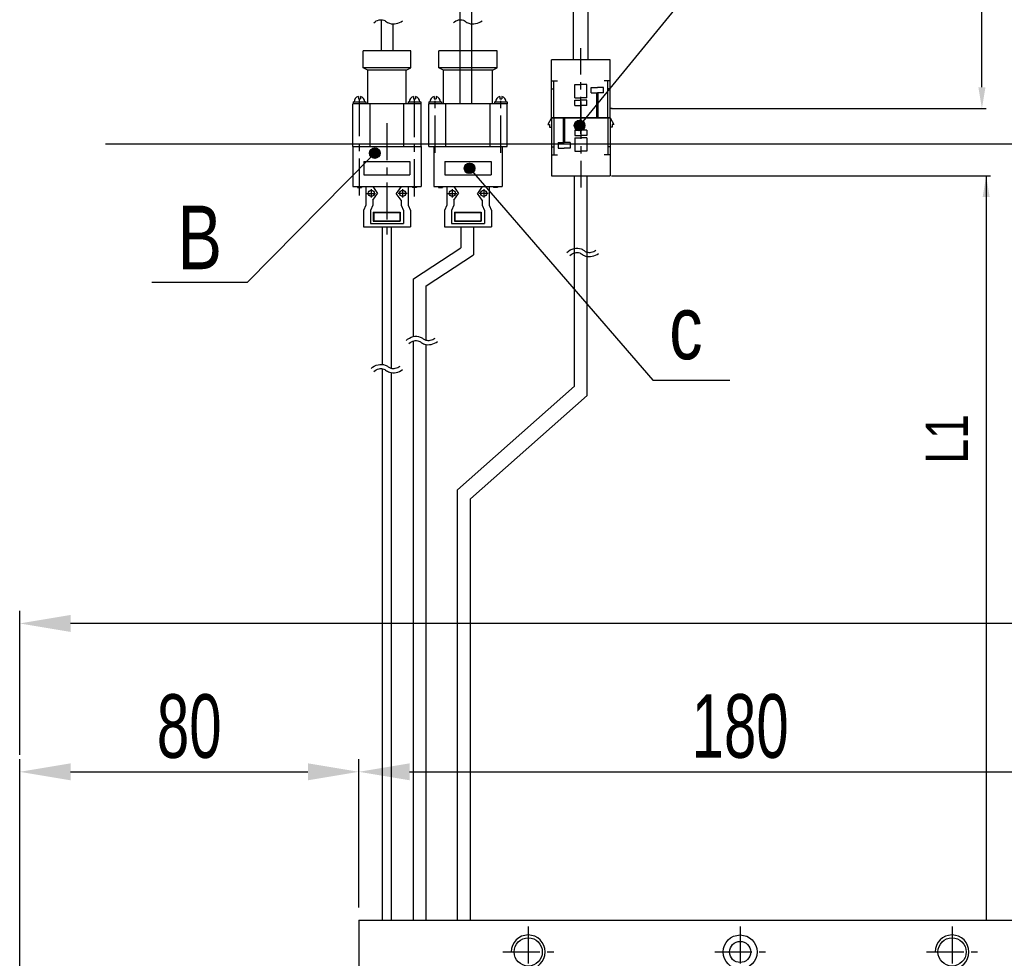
# Model space of a CAD drawing. Extents: x 4 to 2311, y -23 to 1597.
# Tile 3 of 18: x 226 to 458, y 987 to 1208. Entities that reach past the tile are written whole.
import ezdxf

# ---------------------------------------------------------------- set-up
doc = ezdxf.new("R2010")
doc.units = 0
doc.header["$LTSCALE"] = 7
doc.header["$MEASUREMENT"] = 0
doc.linetypes.add('CENTER', pattern=[2, 1.25, -0.25, 0.25, -0.25])
doc.layers.get('0').update_dxf_attribs({"linetype": 'CONTINUOUS'})
doc.layers.get('DEFPOINTS').update_dxf_attribs({"linetype": 'CONTINUOUS'})
for name, color, linetype in [('1', 3, 'CENTER'), ('2', 4, 'CONTINUOUS'), ('3', 4, 'CONTINUOUS'), ('CENTER', 1, 'CENTER'), ('CENTERLINE', 3, 'CENTER'), ('D', 4, 'CONTINUOUS')]:
    doc.layers.add(name, color=color, linetype=linetype)
doc.styles.add('Robostar', font='Gulim.ttf', dxfattribs={"width": 0.7})
doc.styles.get("Standard").update_dxf_attribs({"font": 'Gulim.ttf', "width": 0.8})
doc.dimstyles.new('Robostar', dxfattribs={"dimscale": 6, "dimtxt": 2.5, "dimasz": 2, "dimexe": 0.5, "dimexo": 0.5, "dimgap": 0.5, "dimtad": 3, "dimdsep": 46, "dimtxsty": 'Robostar', "dimcen": 0, "dimclrd": 4, "dimclre": 4, "dimclrt": 9, "dimadec": 0, "dimazin": 2, "dimtm": 0.1, "dimtfac": 1, "dimtix": 1, "dimtmove": 1, "dimatfit": 0, "dimfxl": 0, "dimtolj": 1, "dimarcsym": 0})

# ---------------------------------------------------------------- blocks, each defined once
blk = doc.blocks.new('A$C16764096')
for p, q in [((0, 18), (180, 18)), ((0, 18), (0, 0)), ((180, 18), (180, 0)), ((0, 3), (180, 3))]:
    blk.add_line(p, q)
for centre, radius in [((90, 10.5), 4), ((40, 10.5), 3.32), ((90, 10.5), 2.5), ((140, 10.5), 3.32)]:
    blk.add_circle(centre, radius)
at = {"layer": '3', "color": 4}
for centre in [(40, 10.5), (140, 10.5)]:
    blk.add_arc(centre, 4, 270, 180, dxfattribs=at)
at = {"layer": 'CENTERLINE'}
for p, q in [((40, 16.5), (40, 4.5)), ((90, 16.5), (90, 4.5)), ((140, 16.5), (140, 4.5)), ((34, 10.5), (46, 10.5)), ((84, 10.5), (96, 10.5)), ((134, 10.5), (146, 10.5))]:
    blk.add_line(p, q, dxfattribs=at)
blk = doc.blocks.new('*D60')
at = {"color": 4, "lineweight": -2}
for p, q in [((225.94, 980.73), (225.94, 1033.73)), ((305.94, 998.73), (305.94, 1033.73)), ((237.94, 1030.73), (293.94, 1030.73))]:
    blk.add_line(p, q, dxfattribs=at)
at = {"color": 4}
for points in [[(237.94, 1032.73), (237.94, 1028.73), (225.94, 1030.73)], [(293.94, 1032.73), (293.94, 1028.73), (305.94, 1030.73)]]:
    blk.add_solid(points, dxfattribs=at)
at = {"layer": 'DEFPOINTS', "color": 0}
for p in [(305.94, 1030.73), (305.94, 995.73), (225.94, 977.73)]:
    blk.add_point(p, dxfattribs=at)
at = {"color": 9, "insert": (265.94, 1041.42), "char_height": 15, "attachment_point": 5, "style": 'Robostar'}
blk.add_mtext('\\A1;80', dxfattribs=at)
blk = doc.blocks.new('*D61')
at = {"color": 4, "lineweight": -2}
for p, q in [((305.94, 998.73), (305.94, 1033.73)), ((485.94, 998.73), (485.94, 1033.73)), ((317.94, 1030.73), (473.94, 1030.73))]:
    blk.add_line(p, q, dxfattribs=at)
at = {"color": 4}
for points in [[(317.94, 1032.73), (317.94, 1028.73), (305.94, 1030.73)], [(473.94, 1032.73), (473.94, 1028.73), (485.94, 1030.73)]]:
    blk.add_solid(points, dxfattribs=at)
at = {"layer": 'DEFPOINTS', "color": 0}
for p in [(485.94, 1030.73), (305.94, 995.73), (485.94, 995.73)]:
    blk.add_point(p, dxfattribs=at)
at = {"color": 9, "insert": (395.94, 1041.44), "char_height": 15, "attachment_point": 5, "style": 'Robostar'}
blk.add_mtext('\\A1;180', dxfattribs=at)
blk = doc.blocks.new('*D64')
at = {"color": 4, "lineweight": -2}
for p, q in [((225.94, 1034.73), (225.94, 1068.73)), ((1565.94, 1034.73), (1565.94, 1068.73)), ((1553.94, 1065.73), (237.94, 1065.73))]:
    blk.add_line(p, q, dxfattribs=at)
at = {"color": 4}
for points in [[(237.94, 1067.73), (237.94, 1063.73), (225.94, 1065.73)], [(1553.94, 1067.73), (1553.94, 1063.73), (1565.94, 1065.73)]]:
    blk.add_solid(points, dxfattribs=at)
at = {"layer": 'DEFPOINTS', "color": 0}
for p in [(225.94, 1065.73), (225.94, 1031.73), (1565.94, 1031.73)]:
    blk.add_point(p, dxfattribs=at)
at = {"color": 9, "insert": (895.94, 1076.45), "char_height": 15, "attachment_point": 5, "style": 'Robostar'}
blk.add_mtext('\\A1;L=STROKE+340', dxfattribs=at)

msp = doc.modelspace()

# ---------------------------------------------------------------- hatches: boundary and pattern name
at = {"layer": '2'}
h = msp.add_hatch(dxfattribs=at)
h.set_pattern_fill('ANSI31', color=256, scale=0.05, style=0)
h.set_pattern_definition([(315, (-1315.3172, 1757.5096), (-0.112253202, -0.112253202), [])])
h.paths.add_polyline_path([(359.307, 1183.2, 1), (356.807, 1183.2, 1)])
h = msp.add_hatch(dxfattribs=at)
h.set_pattern_fill('ANSI31', color=256, scale=0.05, style=0)
h.set_pattern_definition([(315, (-1363.63186, 1750.99873), (-0.112253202, -0.112253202), [])])
h.paths.add_polyline_path([(310.992, 1176.689, 1), (308.492, 1176.689, 1)])
h = msp.add_hatch(dxfattribs=at)
h.set_pattern_fill('ANSI31', color=256, scale=0.05, style=0)
h.set_pattern_definition([(315, (-1341.27769, 1747.41523), (-0.112253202, -0.112253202), [])])
h.paths.add_polyline_path([(333.346, 1173.105, 1), (330.846, 1173.105, 1)])

# ---------------------------------------------------------------- linework, layer by layer
at = {"color": 6}
for p, q in [((452.99, 1192.22), (452.99, 1299.613)), ((365.583, 1187.22), (453.99, 1187.22)), ((246.147, 1178.888), (561.153, 1178.888)), ((365.583, 1171.318), (454.99, 1171.318)), ((453.99, 1171.318), (453.99, 995.735))]:
    msp.add_line(p, q, dxfattribs=at)
for p, q in [((356.583, 1198.718), (356.583, 1257.791)), ((360.083, 1198.718), (360.083, 1256.915)), ((329.844, 1188.285), (329.844, 1216.839)), ((332.594, 1188.285), (332.594, 1216.839)), ((311.226, 1208.155), (311.226, 1200.785)), ((311.226, 1208.155), (311.226, 1200.785)), ((329.844, 1200.785), (329.844, 1208.153)), ((313.976, 1207.173), (313.976, 1200.785)), ((313.976, 1207.173), (313.976, 1200.785)), ((332.594, 1200.785), (332.594, 1207.183)), ((306.976, 1196.785), (306.976, 1200.785)), ((318.226, 1200.785), (306.976, 1200.785)), ((318.226, 1196.785), (318.226, 1200.785)), ((338.598, 1200.785), (324.848, 1200.785)), ((324.848, 1196.785), (324.848, 1200.785)), ((338.598, 1196.785), (338.598, 1200.785)), ((308.101, 1196.285), (306.976, 1196.785)), ((318.226, 1196.785), (306.976, 1196.785)), ((317.101, 1196.285), (318.226, 1196.785)), ((338.598, 1196.785), (324.848, 1196.785)), ((325.973, 1196.285), (324.848, 1196.785)), ((337.473, 1196.285), (338.598, 1196.785)), ((365.258, 1198.718), (351.408, 1198.718)), ((351.408, 1185.018), (351.408, 1198.718)), ((365.258, 1185.018), (365.258, 1198.718)), ((308.101, 1188.285), (308.101, 1196.285)), ((317.101, 1196.285), (308.101, 1196.285)), ((317.101, 1188.285), (317.101, 1196.285)), ((337.473, 1196.285), (325.973, 1196.285)), ((325.973, 1188.285), (325.973, 1196.285)), ((337.473, 1188.285), (337.473, 1196.285)), ((351.408, 1193.729), (352.835, 1193.729)), ((351.972, 1185.018), (351.972, 1193.729)), ((356.905, 1189.761), (356.905, 1192.885)), ((356.905, 1192.885), (358.333, 1192.885)), ((359.762, 1192.885), (358.333, 1192.885)), ((359.762, 1189.761), (359.762, 1192.885)), ((360.823, 1192.161), (362.251, 1192.161)), ((360.823, 1190.876), (360.823, 1192.161)), ((363.679, 1192.161), (362.251, 1192.161)), ((363.679, 1190.876), (363.679, 1192.161)), ((365.258, 1193.729), (363.831, 1193.729)), ((364.695, 1185.018), (364.695, 1193.729)), ((305.851, 1190.01), (305.851, 1189.492)), ((306.351, 1190.01), (306.351, 1189.492)), ((318.851, 1190.01), (318.851, 1189.492)), ((319.351, 1190.01), (319.351, 1189.492)), ((323.723, 1190.01), (323.723, 1189.492)), ((324.223, 1190.01), (324.223, 1189.492)), ((339.223, 1190.01), (339.223, 1189.492)), ((339.723, 1190.01), (339.723, 1189.492)), ((351.408, 1191.84), (351.796, 1191.84)), ((356.905, 1189.761), (358.333, 1189.761)), ((359.762, 1189.761), (358.333, 1189.761)), ((360.823, 1190.876), (362.251, 1190.876)), ((362.141, 1185.018), (362.141, 1190.876)), ((363.679, 1190.876), (362.251, 1190.876)), ((362.456, 1185.018), (362.456, 1190.876)), ((365.258, 1191.84), (364.871, 1191.84)), ((304.551, 1178.285), (304.551, 1188.285)), ((320.651, 1188.285), (304.551, 1188.285)), ((304.601, 1188.785), (307.601, 1188.785)), ((304.601, 1188.785), (304.601, 1188.285)), ((305.851, 1189.492), (306.351, 1189.492)), ((307.601, 1188.785), (307.601, 1188.285)), ((308.601, 1178.285), (308.601, 1188.285)), ((316.601, 1178.285), (316.601, 1188.285)), ((317.601, 1188.785), (317.601, 1188.285)), ((317.601, 1188.785), (320.601, 1188.785)), ((318.851, 1189.492), (319.351, 1189.492)), ((320.601, 1188.785), (320.601, 1188.285)), ((320.651, 1178.285), (320.651, 1188.285)), ((322.473, 1188.785), (322.473, 1188.285)), ((322.473, 1188.785), (325.473, 1188.785)), ((322.473, 1178.285), (322.473, 1188.285)), ((340.973, 1188.285), (322.473, 1188.285)), ((323.723, 1189.492), (324.223, 1189.492)), ((325.473, 1188.785), (325.473, 1188.285)), ((326.473, 1178.285), (326.473, 1188.285)), ((336.973, 1178.285), (336.973, 1188.285)), ((337.973, 1188.785), (337.973, 1188.285)), ((337.973, 1188.785), (340.973, 1188.785)), ((339.223, 1189.492), (339.723, 1189.492)), ((340.973, 1188.785), (340.973, 1188.285)), ((340.973, 1178.285), (340.973, 1188.285)), ((356.905, 1187.902), (356.905, 1189.187)), ((356.905, 1189.187), (358.333, 1189.187)), ((356.905, 1187.902), (358.333, 1187.902)), ((359.762, 1189.187), (358.333, 1189.187)), ((359.762, 1187.902), (358.333, 1187.902)), ((359.762, 1187.902), (359.762, 1189.187)), ((351.408, 1185.018), (350.549, 1183.42)), ((365.258, 1185.018), (351.408, 1185.018)), ((351.408, 1185.018), (365.258, 1185.018)), ((351.408, 1185.018), (351.408, 1171.318)), ((351.972, 1185.018), (351.972, 1176.307)), ((354.211, 1185.018), (354.211, 1179.16)), ((354.525, 1185.018), (354.525, 1179.16)), ((364.695, 1185.018), (364.695, 1176.307)), ((365.717, 1187.213), (365.258, 1187.213)), ((365.258, 1185.018), (365.258, 1171.318)), ((365.258, 1185.018), (366.117, 1183.42)), ((350.549, 1183.42), (350.949, 1183.42)), ((350.949, 1183.42), (350.949, 1182.823)), ((350.949, 1182.823), (351.408, 1182.823)), ((365.717, 1182.823), (365.258, 1182.823)), ((365.717, 1183.42), (365.717, 1182.823)), ((366.117, 1183.42), (365.717, 1183.42)), ((356.905, 1182.133), (358.333, 1182.133)), ((356.905, 1182.133), (356.905, 1180.848)), ((356.905, 1180.848), (358.333, 1180.848)), ((356.905, 1180.274), (356.905, 1177.151)), ((356.905, 1180.274), (358.333, 1180.274)), ((359.762, 1182.133), (358.333, 1182.133)), ((359.762, 1180.848), (358.333, 1180.848)), ((359.762, 1180.274), (358.333, 1180.274)), ((359.762, 1182.133), (359.762, 1180.848)), ((359.762, 1180.274), (359.762, 1177.151)), ((304.551, 1178.285), (320.651, 1178.285)), ((304.551, 1178.285), (304.551, 1168.785)), ((304.601, 1178.285), (320.601, 1178.285)), ((320.651, 1178.285), (320.651, 1168.785)), ((322.473, 1178.285), (340.973, 1178.285)), ((323.673, 1178.285), (339.773, 1178.285)), ((323.673, 1178.285), (323.673, 1168.785)), ((323.723, 1178.285), (339.723, 1178.285)), ((339.773, 1178.285), (339.773, 1168.785)), ((351.408, 1178.196), (351.796, 1178.196)), ((352.987, 1179.16), (354.416, 1179.16)), ((352.987, 1179.16), (352.987, 1177.875)), ((355.844, 1179.16), (354.416, 1179.16)), ((355.844, 1179.16), (355.844, 1177.875)), ((365.258, 1178.196), (364.871, 1178.196)), ((351.408, 1176.307), (352.835, 1176.307)), ((352.987, 1177.875), (354.416, 1177.875)), ((355.844, 1177.875), (354.416, 1177.875)), ((356.905, 1177.151), (358.333, 1177.151)), ((359.762, 1177.151), (358.333, 1177.151)), ((365.258, 1176.307), (363.831, 1176.307)), ((307.169, 1174.72), (318.033, 1174.72)), ((307.169, 1174.72), (307.169, 1171.55)), ((318.033, 1174.72), (318.033, 1171.55)), ((326.291, 1174.72), (337.155, 1174.72)), ((326.291, 1174.72), (326.291, 1171.55)), ((337.155, 1174.72), (337.155, 1171.55)), ((307.169, 1171.55), (318.033, 1171.55)), ((326.291, 1171.55), (337.155, 1171.55)), ((351.408, 1171.318), (365.258, 1171.318)), ((356.583, 1171.318), (360.083, 1171.318)), ((304.551, 1168.785), (320.651, 1168.785)), ((305.657, 1168.785), (305.657, 1168.555)), ((306.561, 1168.785), (306.561, 1168.555)), ((307.601, 1168.785), (307.601, 1164.388)), ((309.275, 1168.785), (310.393, 1167.199)), ((315.927, 1168.785), (314.809, 1167.199)), ((317.601, 1168.785), (317.601, 1164.388)), ((318.627, 1168.785), (318.627, 1168.555)), ((319.531, 1168.785), (319.531, 1168.555)), ((323.673, 1168.785), (339.773, 1168.785)), ((324.779, 1168.785), (324.779, 1168.555)), ((325.683, 1168.785), (325.683, 1168.555)), ((326.723, 1168.785), (326.723, 1164.388)), ((328.397, 1168.785), (329.515, 1167.199)), ((335.05, 1168.785), (333.931, 1167.199)), ((336.723, 1168.785), (336.723, 1164.388)), ((337.749, 1168.785), (337.749, 1168.555)), ((338.653, 1168.785), (338.653, 1168.555)), ((305.657, 1168.555), (306.561, 1168.555)), ((309.275, 1165.614), (310.393, 1167.199)), ((315.927, 1165.614), (314.809, 1167.199)), ((319.531, 1168.555), (318.627, 1168.555)), ((324.779, 1168.555), (325.683, 1168.555)), ((328.397, 1165.614), (329.515, 1167.199)), ((335.05, 1165.614), (333.931, 1167.199)), ((338.653, 1168.555), (337.749, 1168.555)), ((307.601, 1164.388), (307.051, 1163.15)), ((309.275, 1164.388), (308.725, 1163.15)), ((309.275, 1165.614), (309.275, 1164.388)), ((315.927, 1165.614), (315.927, 1164.388)), ((315.927, 1164.388), (316.477, 1163.15)), ((317.601, 1164.388), (318.151, 1163.15)), ((326.723, 1164.388), (326.173, 1163.15)), ((328.397, 1164.388), (327.847, 1163.15)), ((328.397, 1165.614), (328.397, 1164.388)), ((335.05, 1165.614), (335.05, 1164.388)), ((335.05, 1164.388), (335.6, 1163.15)), ((336.723, 1164.388), (337.273, 1163.15)), ((307.051, 1163.15), (307.051, 1159.285)), ((308.725, 1163.15), (308.725, 1160.09)), ((309.378, 1162.749), (309.378, 1160.619)), ((309.378, 1162.749), (315.724, 1162.749)), ((309.478, 1162.649), (309.478, 1160.719)), ((309.478, 1162.649), (315.624, 1162.649)), ((315.624, 1162.649), (315.624, 1160.719)), ((315.724, 1162.749), (315.724, 1160.619)), ((316.477, 1163.15), (316.477, 1160.09)), ((318.151, 1163.15), (318.151, 1159.285)), ((326.173, 1163.15), (326.173, 1159.285)), ((327.847, 1163.15), (327.847, 1160.09)), ((328.5, 1162.749), (334.847, 1162.749)), ((328.5, 1162.749), (328.5, 1160.619)), ((328.6, 1162.649), (334.747, 1162.649)), ((328.6, 1162.649), (328.6, 1160.719)), ((334.747, 1162.649), (334.747, 1160.719)), ((334.847, 1162.749), (334.847, 1160.619)), ((335.6, 1163.15), (335.6, 1160.09)), ((337.273, 1163.15), (337.273, 1159.285)), ((308.725, 1160.09), (316.477, 1160.09)), ((309.378, 1160.619), (315.724, 1160.619)), ((309.478, 1160.719), (315.624, 1160.719)), ((327.847, 1160.09), (335.6, 1160.09)), ((328.5, 1160.619), (334.847, 1160.619)), ((328.6, 1160.719), (334.747, 1160.719)), ((307.051, 1159.285), (318.151, 1159.285)), ((311.551, 1126.809), (311.551, 1159.285)), ((313.651, 1125.93), (313.651, 1159.285)), ((326.173, 1159.285), (337.273, 1159.285)), ((330.056, 1159.285), (330.056, 1154.305)), ((333.056, 1159.285), (333.056, 1152.679)), ((318.851, 1147.004), (330.056, 1154.305)), ((321.851, 1145.379), (333.056, 1152.679)), ((318.851, 1133.414), (318.851, 1147.004)), ((321.851, 1132.555), (321.851, 1145.379)), ((318.851, 995.735), (318.851, 1132.383)), ((321.851, 995.735), (321.851, 1131.535)), ((311.551, 995.735), (311.551, 1125.82)), ((313.651, 995.735), (313.651, 1124.903)), ((329.24, 1097.273), (356.817, 1121.691)), ((329.24, 995.735), (329.24, 1097.273))]:
    msp.add_line(p, q)
for points in [[(332.29, 995.735), (332.29, 1095.145), (359.858, 1119.544), (359.858, 1171.318)], [(356.833, 1121.701), (356.833, 1171.318)]]:
    msp.add_lwpolyline(points)
for centre in [(308.901, 1167.199), (316.301, 1167.199), (328.024, 1167.199), (335.423, 1167.199)]:
    msp.add_circle(centre, 0.711)
for centre, start, end in [((306.101, 1188.785), 101.53696, 180), ((306.101, 1188.785), 0, 78.46304), ((319.101, 1188.785), 101.53696, 180), ((319.101, 1188.785), 0, 78.46304), ((323.973, 1188.785), 101.53696, 180), ((323.973, 1188.785), 0, 78.46304), ((339.473, 1188.785), 101.53696, 180), ((339.473, 1188.785), 0, 78.46304)]:
    msp.add_arc(centre, 1.25, start, end)
for points in [[(452.156, 1192.22), (453.823, 1192.22), (452.99, 1187.22)], [(453.156, 1166.318), (454.823, 1166.318), (453.99, 1171.318)]]:
    msp.add_solid(points, dxfattribs=at)
at = {"layer": '1'}
for p, q in [((306.101, 1166.683), (306.101, 1190.785)), ((319.101, 1166.483), (319.101, 1190.785)), ((323.973, 1176.785), (323.973, 1190.785)), ((339.473, 1176.785), (339.473, 1190.785))]:
    msp.add_line(p, q, dxfattribs=at)
at = {"layer": '2'}
for p, q in [((332.096, 1173.105), (375.344, 1123.146)), ((375.344, 1123.146), (393.493, 1123.146))]:
    msp.add_line(p, q, dxfattribs=at)
for points in [[(358.899, 1184.123), (394.375, 1227.565), (403.773, 1227.565), (413.057, 1227.565)], [(308.858, 1175.805), (279.633, 1146.198), (276.794, 1146.198), (257.108, 1146.198)]]:
    msp.add_lwpolyline(points, dxfattribs=at)
for centre in [(358.057, 1183.2), (309.742, 1176.689), (332.096, 1173.105)]:
    msp.add_circle(centre, 1.25, dxfattribs=at)
at = {"layer": 'CENTER'}
for p, q in [((358.333, 1181.205), (358.333, 1201.486)), ((358.333, 1188.83), (358.333, 1168.549)), ((312.601, 1183.768), (312.601, 1157.065)), ((307.864, 1167.199), (309.931, 1167.199)), ((308.901, 1168.219), (308.901, 1166.256)), ((317.338, 1167.199), (315.271, 1167.199)), ((316.301, 1168.219), (316.301, 1166.256)), ((326.986, 1167.199), (329.054, 1167.199)), ((328.024, 1168.219), (328.024, 1166.256)), ((336.461, 1167.199), (334.393, 1167.199)), ((335.423, 1168.219), (335.423, 1166.256))]:
    msp.add_line(p, q, dxfattribs=at)
at = {"layer": 'D'}
for points in [[(309.531, 1207.451, -0.1326438), (310.735, 1208.103, -0.1478442), (311.858, 1208.035, -0.0838146), (312.25, 1207.809, 0.0985841), (313.184, 1207.308, 0.1268439), (314.76, 1207.239, 0.1101888), (316.282, 1207.934, 0.1101888)], [(328.298, 1207.451, -0.1326438), (329.502, 1208.103, -0.1478442), (330.625, 1208.035, -0.0838146), (331.017, 1207.809, 0.0985841), (331.951, 1207.308, 0.1268439), (333.528, 1207.239, 0.1101888), (335.049, 1207.934, 0.1101888)], [(355.079, 1153.274, -0.1326438), (356.742, 1154.175, -0.1478442), (358.443, 1154.071, -0.0838146), (359.124, 1153.68, 0.0985841), (359.713, 1153.363, 0.1268439), (360.791, 1153.316, 0.1101888), (361.916, 1153.83)], [(355.768, 1152.55, -0.1326438), (356.973, 1153.202, -0.1478442), (358.096, 1153.133, -0.0838146), (358.488, 1152.908, 0.0985841), (359.422, 1152.407, 0.1268439), (360.998, 1152.338, 0.1101888), (362.52, 1153.032, 0.1101888)], [(317.11, 1132.496, -0.1326438), (318.773, 1133.397, -0.1478442), (320.474, 1133.293, -0.0838146), (321.155, 1132.901, 0.0985841), (321.744, 1132.585, 0.1268439), (322.822, 1132.538, 0.1101888), (323.947, 1133.052)], [(317.799, 1131.771, -0.1326438), (319.004, 1132.424, -0.1478442), (320.127, 1132.355, -0.0838146), (320.519, 1132.13, 0.0985841), (321.453, 1131.628, 0.1268439), (323.029, 1131.56, 0.1101888), (324.551, 1132.254, 0.1101888)], [(308.842, 1125.875, -0.1326438), (310.505, 1126.776, -0.1478442), (312.205, 1126.672, -0.0838146), (312.886, 1126.281, 0.0985841), (313.476, 1125.964, 0.1268439), (314.553, 1125.917, 0.1101888), (315.679, 1126.431)], [(309.531, 1125.151, -0.1326438), (310.735, 1125.803, -0.1478442), (311.858, 1125.734, -0.0838146), (312.25, 1125.509, 0.0985841), (313.184, 1125.008, 0.1268439), (314.76, 1124.939, 0.1101888), (316.282, 1125.633, 0.1101888)]]:
    msp.add_lwpolyline(points, format="xyb", dxfattribs=at)

# ---------------------------------------------------------------- block references
msp.add_blockref('A$C16764096', (305.938, 977.735))

# ---------------------------------------------------------------- texts
at = {"color": 6, "insert": (444.725, 1109.289), "char_height": 10, "attachment_point": 5, "rotation": 90}
msp.add_mtext('L1', dxfattribs=at)
at = {"layer": '2', "char_height": 15}
for s, insert, attachment_point in [('B', (273.684, 1149.303), 9), ('c', (379.214, 1127.855), 7)]:
    msp.add_mtext(s, dxfattribs=dict(at, insert=insert, attachment_point=attachment_point))

# ---------------------------------------------------------------- dimensions: what is measured, and where the dimension line sits
dim = msp.add_linear_dim(base=(225.938, 1065.735), p1=(1565.938, 1031.735), p2=(225.938, 1031.735), text='L=STROKE+340', dimstyle='Robostar')
dim.commit()
dim.dimension.update_dxf_attribs({"geometry": '*D64', "text_midpoint": (895.938, 1076.455)})
for base, p1, p2, picture, middle in [((305.938, 1030.735), (225.938, 977.735), (305.938, 995.735), '*D60', (265.938, 1041.425)), ((485.938, 1030.735), (305.938, 995.735), (485.938, 995.735), '*D61', (395.938, 1041.445))]:
    dim = msp.add_linear_dim(base=base, p1=p1, p2=p2, dimstyle='Robostar')
    dim.commit()
    dim.dimension.update_dxf_attribs({"geometry": picture, "text_midpoint": middle})

doc.saveas('drawing.dxf')
